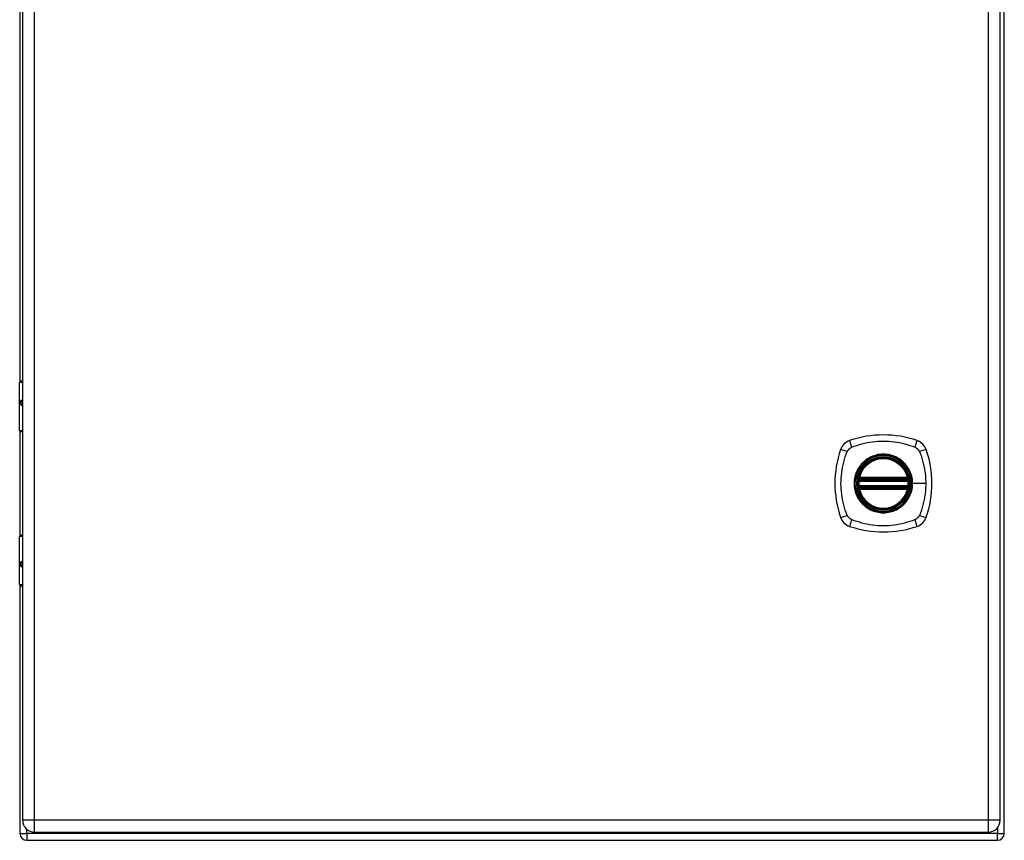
# Model space of a CAD drawing. Header units: inches. Extents: x 9.2 to 84.3, y 6 to 56.3.
# Tile 4 of 7: x 41.4 to 53.4, y 21.5 to 31.5. Entities that reach past the tile are written whole.
import ezdxf

# ---------------------------------------------------------------- set-up
doc = ezdxf.new("R2010")
doc.units = ezdxf.units.IN
doc.header["$MEASUREMENT"] = 0
doc.layers.add('Visible Edges(ANSI)', color=7, linetype='Continuous', lineweight=25)
doc.layers.add('Visible Tangent Edges(ANSI)', color=7, linetype='Continuous', lineweight=25)

msp = doc.modelspace()

# ---------------------------------------------------------------- linework, layer by layer
at = {"layer": 'Visible Edges(ANSI)'}
for p, q in [((53.445, 21.588), (53.445, 41.42)), ((41.477, 41.26), (41.477, 21.749)), ((53.395, 21.749), (53.395, 41.26)), ((41.445, 35.915), (41.445, 27.093)), ((41.442, 26.498), (41.442, 27.083)), ((41.462, 27.103), (41.477, 27.103)), ((41.477, 26.859), (41.474, 26.859)), ((41.474, 26.815), (41.477, 26.815)), ((41.445, 26.489), (41.445, 25.216)), ((41.477, 26.483), (41.458, 26.483)), ((51.674, 25.892), (52.268, 25.892)), ((52.268, 25.813), (51.674, 25.813)), ((51.678, 25.912), (52.264, 25.912)), ((52.264, 25.793), (51.678, 25.793)), ((41.442, 24.622), (41.442, 25.207)), ((41.458, 25.223), (41.477, 25.223)), ((41.477, 24.89), (41.474, 24.89)), ((41.474, 24.847), (41.477, 24.847)), ((41.445, 24.612), (41.445, 21.588)), ((41.477, 24.603), (41.462, 24.603)), ((41.529, 21.504), (53.361, 21.504)), ((41.623, 21.603), (53.249, 21.603))]:
    msp.add_line(p, q, dxfattribs=at)
at = {"layer": 'Visible Edges(ANSI)', "flags": 128}
for points in [[(51.662, 25.906), (51.662, 25.906), (51.662, 25.906), (51.662, 25.905), (51.662, 25.905), (51.662, 25.905), (51.662, 25.904), (51.662, 25.903), (51.662, 25.903), (51.662, 25.902), (51.662, 25.901), (51.661, 25.9), (51.661, 25.899), (51.661, 25.897), (51.661, 25.896), (51.661, 25.895), (51.661, 25.894), (51.66, 25.892), (51.66, 25.891), (51.66, 25.889), (51.66, 25.888), (51.66, 25.886), (51.659, 25.884), (51.659, 25.883), (51.659, 25.881)], [(51.659, 25.824), (51.659, 25.822), (51.659, 25.821), (51.66, 25.819), (51.66, 25.818), (51.66, 25.816), (51.66, 25.815), (51.66, 25.813), (51.661, 25.812), (51.661, 25.81), (51.661, 25.809), (51.661, 25.808), (51.661, 25.807), (51.661, 25.806), (51.662, 25.805), (51.662, 25.804), (51.662, 25.803), (51.662, 25.802), (51.662, 25.801), (51.662, 25.801), (51.662, 25.8), (51.662, 25.8), (51.662, 25.8), (51.662, 25.799), (51.662, 25.799)], [(52.283, 25.881), (52.282, 25.883), (52.282, 25.884), (52.282, 25.886), (52.282, 25.888), (52.282, 25.889), (52.281, 25.891), (52.281, 25.892), (52.281, 25.894), (52.281, 25.895), (52.281, 25.896), (52.281, 25.897), (52.28, 25.899), (52.28, 25.9), (52.28, 25.901), (52.28, 25.902), (52.28, 25.903), (52.28, 25.903), (52.28, 25.904), (52.279, 25.905), (52.279, 25.905), (52.279, 25.905), (52.279, 25.906), (52.279, 25.906), (52.279, 25.906)], [(52.279, 25.799), (52.279, 25.799), (52.279, 25.8), (52.279, 25.8), (52.279, 25.8), (52.279, 25.801), (52.28, 25.801), (52.28, 25.802), (52.28, 25.803), (52.28, 25.804), (52.28, 25.805), (52.28, 25.806), (52.28, 25.807), (52.281, 25.808), (52.281, 25.809), (52.281, 25.81), (52.281, 25.812), (52.281, 25.813), (52.281, 25.815), (52.282, 25.816), (52.282, 25.818), (52.282, 25.819), (52.282, 25.821), (52.282, 25.822), (52.283, 25.824)]]:
    msp.add_lwpolyline(points, dxfattribs=at)
at = {"layer": 'Visible Edges(ANSI)'}
for radius in [0.32, 0.315]:
    msp.add_circle((51.971, 25.853), radius, dxfattribs=at)
for centre, radius, start, end in [((41.462, 27.083), 0.0197, 90, 180), ((41.458, 26.498), 0.0157, 180, 270), ((51.971, 25.164), 1.28, 71.2278, 108.7722), ((51.616, 26.207), 0.177, 108.7722, 161.2278), ((52.326, 26.207), 0.177, 18.7722, 71.2278), ((52.66, 25.853), 1.28, 161.2278, 198.7722), ((51.282, 25.853), 1.28, 341.2278, 18.7722), ((51.971, 25.853), 0.313, 13.6344, 166.3656), ((51.971, 25.853), 0.313, 166.3656, 170.216), ((51.678, 25.924), 0.0118, 166.3656, 270), ((52.264, 25.924), 0.0118, 270, 13.6344), ((51.971, 25.853), 0.313, 9.784, 13.6344), ((51.971, 25.853), 0.313, 174.7499, 185.2501), ((51.674, 25.904), 0.0118, 170.216, 270), ((51.674, 25.801), 0.0118, 90, 189.784), ((52.268, 25.904), 0.0118, 270, 9.784), ((52.268, 25.801), 0.0118, 350.216, 90), ((51.971, 25.853), 0.313, 354.7499, 5.2501), ((51.971, 25.853), 0.313, 189.784, 193.6344), ((51.678, 25.782), 0.0118, 90, 193.6344), ((51.971, 25.853), 0.313, 193.6344, 346.3656), ((52.264, 25.782), 0.0118, 346.3656, 90), ((51.971, 25.853), 0.313, 346.3656, 350.216), ((51.616, 25.498), 0.177, 198.7722, 251.2278), ((51.971, 26.542), 1.28, 251.2278, 288.7722), ((52.326, 25.498), 0.177, 288.7722, 341.2278), ((41.458, 25.207), 0.0157, 90, 180), ((41.462, 24.622), 0.0197, 180, 270), ((41.623, 21.749), 0.146, 180, 270), ((53.249, 21.749), 0.146, 270, 0), ((41.529, 21.588), 0.084, 180, 270), ((53.361, 21.588), 0.084, 270, 0)]:
    msp.add_arc(centre, radius, start, end, dxfattribs=at)
at = {"layer": 'Visible Tangent Edges(ANSI)'}
for p, q in [((41.623, 21.749), (41.623, 41.26)), ((53.249, 41.26), (53.249, 21.749)), ((41.477, 27.083), (41.442, 27.083)), ((41.465, 26.868), (41.477, 26.868)), ((41.477, 26.805), (41.465, 26.805)), ((41.442, 26.498), (41.477, 26.498)), ((51.667, 25.926), (51.678, 25.924)), ((52.264, 25.924), (52.275, 25.926)), ((51.659, 25.881), (51.671, 25.88)), ((51.659, 25.824), (51.671, 25.825)), ((51.668, 25.905), (51.662, 25.906)), ((51.671, 25.88), (52.271, 25.88)), ((52.271, 25.825), (51.671, 25.825)), ((51.674, 25.892), (51.674, 25.902)), ((51.674, 25.803), (51.674, 25.813)), ((51.678, 25.912), (51.678, 25.924)), ((52.264, 25.924), (51.678, 25.924)), ((51.678, 25.902), (51.678, 25.912)), ((51.678, 25.902), (52.264, 25.902)), ((52.264, 25.924), (52.264, 25.912)), ((52.264, 25.912), (52.264, 25.902)), ((52.268, 25.902), (52.268, 25.892)), ((52.268, 25.813), (52.268, 25.803)), ((52.271, 25.88), (52.283, 25.881)), ((52.271, 25.825), (52.283, 25.824)), ((52.279, 25.906), (52.273, 25.905)), ((52.323, 25.853), (52.328, 25.853)), ((52.487, 25.853), (52.328, 25.853)), ((51.662, 25.799), (51.668, 25.8)), ((51.678, 25.782), (51.667, 25.779)), ((51.678, 25.793), (51.678, 25.803)), ((52.264, 25.803), (51.678, 25.803)), ((51.678, 25.782), (51.678, 25.793)), ((51.678, 25.782), (52.264, 25.782)), ((52.264, 25.803), (52.264, 25.793)), ((52.264, 25.793), (52.264, 25.782)), ((52.275, 25.779), (52.264, 25.782)), ((52.273, 25.8), (52.279, 25.799)), ((41.477, 25.207), (41.442, 25.207)), ((41.465, 24.9), (41.477, 24.9)), ((41.477, 24.837), (41.465, 24.837)), ((41.442, 24.622), (41.477, 24.622)), ((41.623, 21.749), (41.477, 21.749)), ((41.623, 21.603), (41.623, 21.749)), ((53.249, 21.749), (41.623, 21.749)), ((53.249, 21.749), (53.249, 21.603)), ((53.395, 21.749), (53.249, 21.749)), ((41.529, 21.588), (41.529, 21.637)), ((53.361, 21.655), (53.361, 21.588)), ((41.445, 21.588), (41.529, 21.588)), ((53.361, 21.588), (41.529, 21.588)), ((41.529, 21.588), (41.529, 21.504)), ((53.361, 21.588), (53.445, 21.588)), ((53.361, 21.504), (53.361, 21.588))]:
    msp.add_line(p, q, dxfattribs=at)
at = {"layer": 'Visible Tangent Edges(ANSI)', "flags": 128}
for points in [[(41.465, 26.868), (41.463, 26.868), (41.461, 26.867), (41.459, 26.866), (41.457, 26.865), (41.456, 26.862), (41.455, 26.86), (41.453, 26.857), (41.452, 26.853), (41.452, 26.849), (41.451, 26.845), (41.451, 26.841), (41.451, 26.837), (41.451, 26.833), (41.451, 26.828), (41.452, 26.824), (41.453, 26.821), (41.453, 26.817), (41.455, 26.814), (41.456, 26.811), (41.457, 26.809), (41.459, 26.808), (41.461, 26.806), (41.463, 26.806), (41.465, 26.805)], [(41.474, 26.815), (41.472, 26.815), (41.47, 26.816), (41.468, 26.817), (41.466, 26.818), (41.465, 26.819), (41.464, 26.821), (41.463, 26.823), (41.462, 26.826), (41.461, 26.828), (41.461, 26.831), (41.46, 26.834), (41.46, 26.837), (41.46, 26.84), (41.461, 26.843), (41.461, 26.845), (41.462, 26.848), (41.463, 26.85), (41.464, 26.853), (41.465, 26.854), (41.466, 26.856), (41.468, 26.857), (41.47, 26.858), (41.472, 26.858), (41.474, 26.859)], [(51.531, 26.241), (51.532, 26.244), (51.534, 26.247), (51.535, 26.249), (51.537, 26.252), (51.538, 26.255), (51.54, 26.257), (51.542, 26.26), (51.544, 26.262), (51.546, 26.265), (51.548, 26.267), (51.55, 26.269), (51.552, 26.271), (51.554, 26.274), (51.557, 26.276), (51.559, 26.278), (51.561, 26.28), (51.564, 26.281), (51.566, 26.283), (51.569, 26.285), (51.571, 26.287), (51.574, 26.288), (51.577, 26.29), (51.579, 26.291), (51.582, 26.293)], [(51.582, 26.293), (51.616, 26.306), (51.647, 26.317), (51.678, 26.326), (51.71, 26.335), (51.742, 26.343), (51.774, 26.35), (51.806, 26.356), (51.839, 26.361), (51.872, 26.364), (51.905, 26.367), (51.938, 26.369), (51.971, 26.369), (52.004, 26.369), (52.037, 26.367), (52.07, 26.364), (52.102, 26.361), (52.135, 26.356), (52.167, 26.35), (52.2, 26.343), (52.232, 26.335), (52.263, 26.326), (52.295, 26.317), (52.326, 26.306), (52.359, 26.293)], [(52.359, 26.293), (52.361, 26.292), (52.362, 26.291), (52.364, 26.29), (52.365, 26.29), (52.366, 26.289), (52.368, 26.288), (52.369, 26.287), (52.37, 26.287), (52.372, 26.286), (52.373, 26.285), (52.374, 26.284), (52.375, 26.283), (52.377, 26.282), (52.378, 26.281), (52.379, 26.281), (52.38, 26.28), (52.382, 26.279), (52.383, 26.278), (52.384, 26.277), (52.385, 26.276), (52.386, 26.275), (52.387, 26.274), (52.388, 26.272), (52.39, 26.271)], [(51.531, 25.464), (51.517, 25.498), (51.507, 25.529), (51.497, 25.56), (51.488, 25.592), (51.48, 25.624), (51.474, 25.656), (51.468, 25.688), (51.463, 25.721), (51.459, 25.754), (51.456, 25.786), (51.455, 25.819), (51.454, 25.852), (51.455, 25.885), (51.456, 25.918), (51.459, 25.951), (51.463, 25.984), (51.468, 26.017), (51.474, 26.049), (51.48, 26.081), (51.488, 26.113), (51.497, 26.145), (51.507, 26.177), (51.517, 26.208), (51.531, 26.241)], [(52.323, 25.853), (52.311, 25.761), (52.276, 25.676), (52.22, 25.603), (52.147, 25.547), (52.062, 25.512), (51.97, 25.5), (51.879, 25.513), (51.794, 25.548), (51.721, 25.604), (51.666, 25.676), (51.631, 25.762), (51.619, 25.853), (51.631, 25.944), (51.666, 26.029), (51.722, 26.102), (51.795, 26.158), (51.88, 26.193), (51.971, 26.205), (52.062, 26.193), (52.147, 26.157), (52.22, 26.102), (52.276, 26.029), (52.311, 25.944), (52.323, 25.853)], [(52.198, 26.127), (52.182, 26.14), (52.165, 26.152), (52.148, 26.162), (52.13, 26.172), (52.111, 26.181), (52.092, 26.188), (52.072, 26.195), (52.052, 26.2), (52.032, 26.204), (52.012, 26.207), (51.991, 26.209), (51.971, 26.209), (51.95, 26.209), (51.93, 26.207), (51.909, 26.204), (51.889, 26.2), (51.869, 26.195), (51.85, 26.188), (51.83, 26.181), (51.812, 26.172), (51.794, 26.162), (51.776, 26.152), (51.759, 26.14), (51.743, 26.127)], [(52.39, 26.271), (52.391, 26.27), (52.392, 26.269), (52.393, 26.268), (52.394, 26.267), (52.395, 26.266), (52.396, 26.265), (52.397, 26.263), (52.398, 26.262), (52.399, 26.261), (52.4, 26.26), (52.401, 26.259), (52.401, 26.257), (52.402, 26.256), (52.403, 26.255), (52.404, 26.253), (52.405, 26.252), (52.406, 26.251), (52.406, 26.249), (52.407, 26.248), (52.408, 26.247), (52.409, 26.245), (52.409, 26.244), (52.41, 26.243), (52.411, 26.241)], [(52.411, 26.241), (52.419, 26.223), (52.425, 26.208), (52.43, 26.192), (52.435, 26.177), (52.44, 26.161), (52.445, 26.145), (52.449, 26.129), (52.453, 26.114), (52.457, 26.098), (52.461, 26.082), (52.465, 26.065), (52.468, 26.049), (52.471, 26.033), (52.474, 26.017), (52.476, 26.001), (52.479, 25.984), (52.481, 25.968), (52.483, 25.951), (52.484, 25.935), (52.485, 25.919), (52.486, 25.902), (52.487, 25.886), (52.487, 25.869), (52.487, 25.853)], [(51.696, 26.08), (51.684, 26.064), (51.672, 26.047), (51.661, 26.03), (51.651, 26.011), (51.643, 25.993), (51.635, 25.974), (51.629, 25.954), (51.623, 25.934), (51.619, 25.914), (51.616, 25.894), (51.615, 25.873), (51.614, 25.852), (51.615, 25.832), (51.616, 25.811), (51.619, 25.791), (51.623, 25.771), (51.629, 25.751), (51.635, 25.731), (51.643, 25.712), (51.652, 25.694), (51.661, 25.675), (51.672, 25.658), (51.684, 25.641), (51.696, 25.625)], [(51.743, 26.127), (51.741, 26.125), (51.739, 26.124), (51.737, 26.122), (51.735, 26.12), (51.733, 26.118), (51.731, 26.116), (51.729, 26.114), (51.727, 26.113), (51.725, 26.111), (51.723, 26.109), (51.721, 26.107), (51.719, 26.105), (51.717, 26.103), (51.715, 26.101), (51.713, 26.099), (51.711, 26.097), (51.709, 26.095), (51.707, 26.093), (51.705, 26.091), (51.703, 26.089), (51.702, 26.087), (51.7, 26.084), (51.698, 26.082), (51.696, 26.08)], [(52.245, 26.08), (52.244, 26.082), (52.242, 26.084), (52.24, 26.087), (52.238, 26.089), (52.236, 26.091), (52.234, 26.093), (52.233, 26.095), (52.231, 26.097), (52.229, 26.099), (52.227, 26.101), (52.225, 26.103), (52.223, 26.105), (52.221, 26.107), (52.219, 26.109), (52.217, 26.111), (52.215, 26.113), (52.213, 26.114), (52.211, 26.116), (52.209, 26.118), (52.207, 26.12), (52.205, 26.122), (52.203, 26.124), (52.201, 26.125), (52.198, 26.127)], [(52.328, 25.853), (52.328, 25.863), (52.327, 25.873), (52.326, 25.883), (52.325, 25.894), (52.324, 25.904), (52.322, 25.914), (52.32, 25.924), (52.318, 25.934), (52.316, 25.944), (52.313, 25.954), (52.31, 25.964), (52.306, 25.974), (52.303, 25.983), (52.299, 25.993), (52.295, 26.002), (52.29, 26.011), (52.286, 26.021), (52.281, 26.03), (52.275, 26.038), (52.27, 26.047), (52.264, 26.056), (52.258, 26.064), (52.252, 26.072), (52.245, 26.08)], [(51.667, 25.926), (51.666, 25.925), (51.666, 25.925), (51.666, 25.924), (51.666, 25.923), (51.666, 25.922), (51.666, 25.921), (51.666, 25.92), (51.666, 25.919), (51.666, 25.918), (51.666, 25.917), (51.666, 25.916), (51.666, 25.915), (51.666, 25.914), (51.666, 25.913), (51.666, 25.912), (51.666, 25.911), (51.666, 25.91), (51.666, 25.91), (51.667, 25.909), (51.667, 25.908), (51.667, 25.907), (51.668, 25.906), (51.668, 25.906), (51.668, 25.905)], [(52.273, 25.905), (52.274, 25.906), (52.274, 25.906), (52.274, 25.907), (52.275, 25.908), (52.275, 25.909), (52.275, 25.91), (52.275, 25.91), (52.276, 25.911), (52.276, 25.912), (52.276, 25.913), (52.276, 25.914), (52.276, 25.915), (52.276, 25.916), (52.276, 25.917), (52.276, 25.918), (52.276, 25.919), (52.276, 25.92), (52.276, 25.921), (52.276, 25.922), (52.276, 25.923), (52.276, 25.924), (52.275, 25.925), (52.275, 25.925), (52.275, 25.926)], [(51.668, 25.905), (51.669, 25.905), (51.669, 25.904), (51.669, 25.904), (51.669, 25.904), (51.669, 25.904), (51.67, 25.904), (51.67, 25.904), (51.67, 25.904), (51.67, 25.903), (51.67, 25.903), (51.671, 25.903), (51.671, 25.903), (51.671, 25.903), (51.671, 25.903), (51.672, 25.903), (51.672, 25.903), (51.672, 25.903), (51.672, 25.902), (51.673, 25.902), (51.673, 25.902), (51.673, 25.902), (51.673, 25.902), (51.674, 25.902), (51.674, 25.902)], [(51.671, 25.88), (51.671, 25.881), (51.671, 25.882), (51.671, 25.882), (51.672, 25.883), (51.672, 25.884), (51.672, 25.885), (51.672, 25.885), (51.672, 25.886), (51.672, 25.887), (51.673, 25.887), (51.673, 25.888), (51.673, 25.889), (51.673, 25.889), (51.673, 25.89), (51.673, 25.89), (51.673, 25.89), (51.674, 25.891), (51.674, 25.891), (51.674, 25.891), (51.674, 25.892), (51.674, 25.892), (51.674, 25.892), (51.674, 25.892), (51.674, 25.892)], [(51.674, 25.813), (51.674, 25.813), (51.674, 25.813), (51.674, 25.813), (51.674, 25.814), (51.674, 25.814), (51.674, 25.814), (51.674, 25.814), (51.673, 25.815), (51.673, 25.815), (51.673, 25.816), (51.673, 25.816), (51.673, 25.817), (51.673, 25.817), (51.673, 25.818), (51.672, 25.819), (51.672, 25.819), (51.672, 25.82), (51.672, 25.821), (51.672, 25.821), (51.672, 25.822), (51.671, 25.823), (51.671, 25.824), (51.671, 25.824), (51.671, 25.825)], [(51.674, 25.902), (51.674, 25.902), (51.674, 25.902), (51.675, 25.902), (51.675, 25.902), (51.675, 25.902), (51.675, 25.902), (51.675, 25.902), (51.675, 25.902), (51.676, 25.902), (51.676, 25.902), (51.676, 25.902), (51.676, 25.902), (51.676, 25.902), (51.676, 25.902), (51.677, 25.902), (51.677, 25.902), (51.677, 25.902), (51.677, 25.902), (51.677, 25.902), (51.677, 25.902), (51.678, 25.902), (51.678, 25.902), (51.678, 25.902), (51.678, 25.902)], [(52.245, 25.625), (52.252, 25.633), (52.258, 25.641), (52.264, 25.65), (52.27, 25.658), (52.275, 25.667), (52.281, 25.676), (52.286, 25.685), (52.29, 25.694), (52.295, 25.703), (52.299, 25.713), (52.303, 25.722), (52.306, 25.732), (52.31, 25.741), (52.313, 25.751), (52.316, 25.761), (52.318, 25.771), (52.32, 25.781), (52.322, 25.791), (52.324, 25.801), (52.325, 25.812), (52.326, 25.822), (52.327, 25.832), (52.328, 25.842), (52.328, 25.853)], [(52.264, 25.902), (52.264, 25.902), (52.264, 25.902), (52.264, 25.902), (52.264, 25.902), (52.264, 25.902), (52.265, 25.902), (52.265, 25.902), (52.265, 25.902), (52.265, 25.902), (52.265, 25.902), (52.265, 25.902), (52.266, 25.902), (52.266, 25.902), (52.266, 25.902), (52.266, 25.902), (52.266, 25.902), (52.266, 25.902), (52.267, 25.902), (52.267, 25.902), (52.267, 25.902), (52.267, 25.902), (52.267, 25.902), (52.267, 25.902), (52.268, 25.902)], [(52.268, 25.902), (52.268, 25.902), (52.268, 25.902), (52.268, 25.902), (52.269, 25.902), (52.269, 25.902), (52.269, 25.902), (52.269, 25.903), (52.27, 25.903), (52.27, 25.903), (52.27, 25.903), (52.27, 25.903), (52.271, 25.903), (52.271, 25.903), (52.271, 25.903), (52.271, 25.903), (52.272, 25.904), (52.272, 25.904), (52.272, 25.904), (52.272, 25.904), (52.273, 25.904), (52.273, 25.904), (52.273, 25.904), (52.273, 25.905), (52.273, 25.905)], [(52.268, 25.892), (52.268, 25.892), (52.268, 25.892), (52.268, 25.892), (52.268, 25.892), (52.268, 25.891), (52.268, 25.891), (52.268, 25.891), (52.268, 25.89), (52.268, 25.89), (52.268, 25.89), (52.269, 25.889), (52.269, 25.889), (52.269, 25.888), (52.269, 25.887), (52.269, 25.887), (52.269, 25.886), (52.27, 25.885), (52.27, 25.885), (52.27, 25.884), (52.27, 25.883), (52.27, 25.882), (52.27, 25.882), (52.271, 25.881), (52.271, 25.88)], [(52.271, 25.825), (52.271, 25.824), (52.27, 25.824), (52.27, 25.823), (52.27, 25.822), (52.27, 25.821), (52.27, 25.821), (52.27, 25.82), (52.269, 25.819), (52.269, 25.819), (52.269, 25.818), (52.269, 25.817), (52.269, 25.817), (52.269, 25.816), (52.268, 25.816), (52.268, 25.815), (52.268, 25.815), (52.268, 25.814), (52.268, 25.814), (52.268, 25.814), (52.268, 25.814), (52.268, 25.813), (52.268, 25.813), (52.268, 25.813), (52.268, 25.813)], [(52.487, 25.853), (52.487, 25.836), (52.487, 25.82), (52.486, 25.803), (52.485, 25.787), (52.484, 25.77), (52.483, 25.754), (52.481, 25.737), (52.479, 25.721), (52.476, 25.705), (52.474, 25.688), (52.471, 25.672), (52.468, 25.656), (52.465, 25.64), (52.461, 25.624), (52.457, 25.608), (52.453, 25.592), (52.449, 25.576), (52.445, 25.56), (52.44, 25.544), (52.435, 25.529), (52.43, 25.513), (52.425, 25.498), (52.419, 25.482), (52.411, 25.464)], [(51.668, 25.8), (51.668, 25.8), (51.668, 25.799), (51.667, 25.798), (51.667, 25.797), (51.667, 25.796), (51.666, 25.796), (51.666, 25.795), (51.666, 25.794), (51.666, 25.793), (51.666, 25.792), (51.666, 25.791), (51.666, 25.79), (51.666, 25.789), (51.666, 25.788), (51.666, 25.787), (51.666, 25.786), (51.666, 25.785), (51.666, 25.785), (51.666, 25.784), (51.666, 25.783), (51.666, 25.782), (51.666, 25.781), (51.666, 25.78), (51.667, 25.779)], [(51.674, 25.803), (51.674, 25.803), (51.673, 25.803), (51.673, 25.803), (51.673, 25.803), (51.673, 25.803), (51.672, 25.803), (51.672, 25.803), (51.672, 25.803), (51.672, 25.802), (51.671, 25.802), (51.671, 25.802), (51.671, 25.802), (51.671, 25.802), (51.67, 25.802), (51.67, 25.802), (51.67, 25.802), (51.67, 25.802), (51.67, 25.801), (51.669, 25.801), (51.669, 25.801), (51.669, 25.801), (51.669, 25.801), (51.669, 25.801), (51.668, 25.8)], [(51.678, 25.803), (51.678, 25.803), (51.678, 25.803), (51.678, 25.803), (51.677, 25.803), (51.677, 25.803), (51.677, 25.803), (51.677, 25.803), (51.677, 25.803), (51.677, 25.803), (51.676, 25.803), (51.676, 25.803), (51.676, 25.803), (51.676, 25.803), (51.676, 25.803), (51.676, 25.803), (51.675, 25.803), (51.675, 25.803), (51.675, 25.803), (51.675, 25.803), (51.675, 25.803), (51.675, 25.803), (51.674, 25.803), (51.674, 25.803), (51.674, 25.803)], [(52.268, 25.803), (52.267, 25.803), (52.267, 25.803), (52.267, 25.803), (52.267, 25.803), (52.267, 25.803), (52.267, 25.803), (52.266, 25.803), (52.266, 25.803), (52.266, 25.803), (52.266, 25.803), (52.266, 25.803), (52.266, 25.803), (52.265, 25.803), (52.265, 25.803), (52.265, 25.803), (52.265, 25.803), (52.265, 25.803), (52.265, 25.803), (52.264, 25.803), (52.264, 25.803), (52.264, 25.803), (52.264, 25.803), (52.264, 25.803), (52.264, 25.803)], [(52.273, 25.8), (52.273, 25.801), (52.273, 25.801), (52.273, 25.801), (52.273, 25.801), (52.272, 25.801), (52.272, 25.801), (52.272, 25.802), (52.272, 25.802), (52.271, 25.802), (52.271, 25.802), (52.271, 25.802), (52.271, 25.802), (52.27, 25.802), (52.27, 25.802), (52.27, 25.802), (52.27, 25.803), (52.269, 25.803), (52.269, 25.803), (52.269, 25.803), (52.269, 25.803), (52.268, 25.803), (52.268, 25.803), (52.268, 25.803), (52.268, 25.803)], [(52.275, 25.779), (52.275, 25.78), (52.275, 25.781), (52.276, 25.782), (52.276, 25.783), (52.276, 25.784), (52.276, 25.785), (52.276, 25.785), (52.276, 25.786), (52.276, 25.787), (52.276, 25.788), (52.276, 25.789), (52.276, 25.79), (52.276, 25.791), (52.276, 25.792), (52.276, 25.793), (52.276, 25.794), (52.275, 25.795), (52.275, 25.796), (52.275, 25.796), (52.275, 25.797), (52.274, 25.798), (52.274, 25.799), (52.274, 25.8), (52.273, 25.8)], [(51.696, 25.625), (51.698, 25.623), (51.7, 25.621), (51.702, 25.619), (51.703, 25.617), (51.705, 25.615), (51.707, 25.612), (51.709, 25.61), (51.711, 25.608), (51.713, 25.606), (51.715, 25.604), (51.717, 25.602), (51.719, 25.6), (51.721, 25.598), (51.723, 25.597), (51.725, 25.595), (51.727, 25.593), (51.729, 25.591), (51.731, 25.589), (51.733, 25.587), (51.735, 25.585), (51.737, 25.583), (51.739, 25.582), (51.741, 25.58), (51.743, 25.578)], [(51.743, 25.578), (51.759, 25.565), (51.776, 25.554), (51.794, 25.543), (51.812, 25.533), (51.831, 25.525), (51.85, 25.517), (51.869, 25.511), (51.889, 25.505), (51.909, 25.501), (51.93, 25.498), (51.95, 25.496), (51.971, 25.496), (51.991, 25.496), (52.012, 25.498), (52.032, 25.501), (52.053, 25.505), (52.072, 25.511), (52.092, 25.517), (52.111, 25.525), (52.13, 25.533), (52.148, 25.543), (52.165, 25.554), (52.182, 25.565), (52.198, 25.578)], [(52.198, 25.578), (52.201, 25.58), (52.203, 25.582), (52.205, 25.583), (52.207, 25.585), (52.209, 25.587), (52.211, 25.589), (52.213, 25.591), (52.215, 25.593), (52.217, 25.595), (52.219, 25.597), (52.221, 25.598), (52.223, 25.6), (52.225, 25.602), (52.227, 25.604), (52.229, 25.606), (52.231, 25.608), (52.233, 25.61), (52.234, 25.612), (52.236, 25.615), (52.238, 25.617), (52.24, 25.619), (52.242, 25.621), (52.244, 25.623), (52.245, 25.625)], [(51.582, 25.413), (51.579, 25.414), (51.577, 25.415), (51.574, 25.417), (51.571, 25.419), (51.569, 25.42), (51.566, 25.422), (51.564, 25.424), (51.561, 25.426), (51.559, 25.428), (51.557, 25.43), (51.554, 25.432), (51.552, 25.434), (51.55, 25.436), (51.548, 25.438), (51.546, 25.441), (51.544, 25.443), (51.542, 25.445), (51.54, 25.448), (51.538, 25.451), (51.537, 25.453), (51.535, 25.456), (51.534, 25.458), (51.532, 25.461), (51.531, 25.464)], [(52.411, 25.464), (52.409, 25.461), (52.408, 25.459), (52.406, 25.456), (52.405, 25.453), (52.403, 25.451), (52.401, 25.448), (52.4, 25.446), (52.398, 25.443), (52.396, 25.441), (52.394, 25.438), (52.392, 25.436), (52.39, 25.434), (52.387, 25.432), (52.385, 25.43), (52.383, 25.428), (52.38, 25.426), (52.378, 25.424), (52.375, 25.422), (52.373, 25.42), (52.37, 25.419), (52.368, 25.417), (52.365, 25.415), (52.362, 25.414), (52.359, 25.413)], [(52.359, 25.413), (52.326, 25.399), (52.295, 25.388), (52.263, 25.379), (52.232, 25.37), (52.2, 25.362), (52.167, 25.355), (52.135, 25.349), (52.102, 25.345), (52.07, 25.341), (52.037, 25.338), (52.004, 25.337), (51.971, 25.336), (51.938, 25.337), (51.905, 25.338), (51.872, 25.341), (51.839, 25.345), (51.806, 25.35), (51.774, 25.355), (51.742, 25.362), (51.71, 25.37), (51.678, 25.379), (51.647, 25.388), (51.616, 25.399), (51.582, 25.413)], [(41.465, 24.9), (41.463, 24.9), (41.461, 24.899), (41.459, 24.898), (41.457, 24.896), (41.456, 24.894), (41.455, 24.891), (41.453, 24.888), (41.453, 24.885), (41.452, 24.881), (41.451, 24.877), (41.451, 24.873), (41.451, 24.868), (41.451, 24.864), (41.451, 24.86), (41.452, 24.856), (41.452, 24.852), (41.453, 24.849), (41.455, 24.846), (41.456, 24.843), (41.457, 24.841), (41.459, 24.839), (41.461, 24.838), (41.463, 24.837), (41.465, 24.837)], [(41.474, 24.847), (41.472, 24.847), (41.47, 24.847), (41.468, 24.848), (41.466, 24.849), (41.465, 24.851), (41.464, 24.853), (41.463, 24.855), (41.462, 24.857), (41.461, 24.86), (41.461, 24.863), (41.46, 24.865), (41.46, 24.868), (41.46, 24.871), (41.461, 24.874), (41.461, 24.877), (41.462, 24.88), (41.463, 24.882), (41.464, 24.884), (41.465, 24.886), (41.466, 24.887), (41.468, 24.889), (41.47, 24.889), (41.472, 24.89), (41.474, 24.89)]]:
    msp.add_lwpolyline(points, dxfattribs=at)
at = {"layer": 'Visible Tangent Edges(ANSI)'}
for radius in [0.346, 0.342, 0.325, 0.324]:
    msp.add_circle((51.971, 25.853), radius, dxfattribs=at)
for start, end in [(13.6344, 166.3656), (174.7499, 185.2501), (354.7499, 5.2501), (193.6344, 346.3656)]:
    msp.add_arc((51.971, 25.853), 0.301, start, end, dxfattribs=at)
for centre, major_axis, ratio, start_param, end_param in [((41.474, 26.868), (0, -0.00984), 0.879139, 4.712389, 6.283185), ((41.474, 26.805), (0, 0.00984), 0.879139, 0, 1.570796), ((51.597, 26.265), (-0.037, 0.112), 0.042597, 0.170073, 1.307344), ((52.345, 26.265), (0.037, 0.112), 0.042597, 4.975842, 6.113112), ((51.559, 26.227), (-0.112, 0.037), 0.042597, 4.975842, 6.113112), ((52.383, 26.227), (0.112, 0.037), 0.042597, 0.170073, 1.307344), ((51.663, 25.906), (0.00773, 0.00893), 0.431674, 4.96723, 6.283185), ((51.674, 25.9), (0.0021, 0.0116), 0.025638, 0, 1.426581), ((52.268, 25.9), (-0.0021, 0.0116), 0.025638, 4.856604, 6.283185), ((52.279, 25.906), (-0.00773, 0.00893), 0.431674, 0, 1.315955), ((51.663, 25.799), (0.00773, -0.00893), 0.431674, 0, 1.315955), ((51.674, 25.805), (0.0021, -0.0116), 0.025638, 4.856604, 6.283185), ((52.268, 25.805), (-0.0021, -0.0116), 0.025638, 0, 1.426581), ((52.279, 25.799), (-0.00773, -0.00893), 0.431674, 4.96723, 6.283185), ((51.559, 25.478), (-0.112, -0.037), 0.042597, 0.170073, 1.307344), ((52.383, 25.478), (0.112, -0.037), 0.042597, 4.975842, 6.113112), ((51.597, 25.44), (-0.037, -0.112), 0.042597, 4.975842, 6.113112), ((52.345, 25.44), (0.037, -0.112), 0.042597, 0.170073, 1.307344), ((41.474, 24.9), (0, -0.00984), 0.879139, 4.712389, 6.283185), ((41.474, 24.837), (0, 0.00984), 0.879139, 0, 1.570796)]:
    msp.add_ellipse(centre, major_axis=major_axis, ratio=ratio, start_param=start_param, end_param=end_param, dxfattribs=at)

doc.saveas('drawing.dxf')
